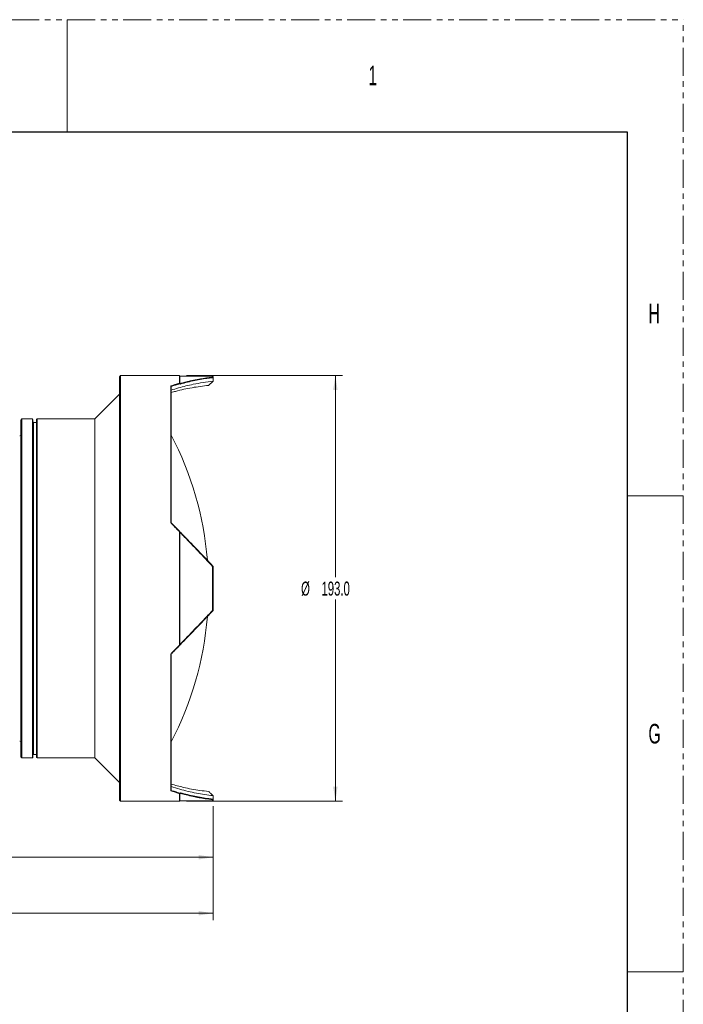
# Model space of a CAD drawing. Header units: millimetres. Extents: x 0 to 1118, y 0 to 864.
# Tile 20 of 20: x 967 to 1118, y 640 to 864. Entities that reach past the tile are written whole.
import ezdxf

# ---------------------------------------------------------------- set-up
doc = ezdxf.new("R2010")
doc.units = ezdxf.units.MM
doc.linetypes.add('PHANTOM', pattern=[12.7, 6.35, -1.27, 1.27, -1.27, 1.27, -1.27])
doc.styles.add('SLDTEXTSTYLE0', font='TXT', dxfattribs={"width": 0.6})
doc.styles.add('SLDTEXTSTYLE3', font='TXT', dxfattribs={"width": 0.605})
doc.dimstyles.new('SLDDIMSTYLE0', dxfattribs={"dimtxt": 3.175, "dimasz": 3.302, "dimexe": 0, "dimexo": 0.0625, "dimgap": 0.79375, "dimtad": 0, "dimtih": 1, "dimtoh": 1, "dimdec": 1, "dimlfac": 2, "dimrnd": 1e-09, "dimzin": 12, "dimdsep": 46, "dimtxsty": 'SLDTEXTSTYLE3', "dimsah": 1, "dimcen": 0.09, "dimadec": 0, "dimazin": 3, "dimtfac": 1, "dimtofl": 0, "dimtmove": 0, "dimatfit": 3, "dimfxl": 1, "dimfrac": 2, "dimtolj": 1, "dimtzin": 12, "dimarcsym": 0})
doc.dimstyles.new('SLDDIMSTYLE1', dxfattribs={"dimtxt": 3.175, "dimasz": 3.302, "dimexe": 0, "dimexo": 0.0625, "dimgap": 0.79375, "dimtad": 0, "dimtih": 1, "dimtoh": 1, "dimdec": 1, "dimlfac": 2, "dimrnd": 1e-09, "dimzin": 4, "dimdsep": 46, "dimtxsty": 'SLDTEXTSTYLE3', "dimsah": 1, "dimcen": 0.09, "dimadec": 0, "dimazin": 1, "dimtfac": 1, "dimtofl": 0, "dimtmove": 0, "dimatfit": 3, "dimfxl": 1, "dimfrac": 2, "dimtolj": 1, "dimtzin": 12, "dimarcsym": 0})

# ---------------------------------------------------------------- blocks, each defined once
blk = doc.blocks.new('_D_24')
at = {"color": 7, "linetype": 'Continuous', "lineweight": 0}
for p, q in [((844.56, 700.56), (844.56, 672.11)), ((1010.96, 685.28), (1010.96, 672.11)), ((844.56, 673.71), (922.3, 673.71)), ((1010.96, 673.71), (933.21, 673.71))]:
    blk.add_line(p, q, dxfattribs=at)
for points in [[(844.56, 673.71), (847.86, 673.2), (847.86, 674.22)], [(1010.96, 673.71), (1007.66, 674.22), (1007.66, 673.2)]]:
    blk.add_solid(points, dxfattribs=at)
at = {"color": 7, "linetype": 'Continuous', "lineweight": 0, "insert": (922.3, 675.37), "char_height": 3.175, "attachment_point": 1, "style": 'SLDTEXTSTYLE3'}
blk.add_mtext('332.8', dxfattribs=at)
blk = doc.blocks.new('_D_25')
at = {"color": 7, "linetype": 'Continuous', "lineweight": 0}
for p, q in [((785.66, 719.69), (785.66, 659.41)), ((1010.96, 685.28), (1010.96, 659.41)), ((785.66, 661.01), (892.85, 661.01)), ((1010.96, 661.01), (903.76, 661.01))]:
    blk.add_line(p, q, dxfattribs=at)
for points in [[(785.66, 661.01), (788.96, 660.5), (788.96, 661.52)], [(1010.96, 661.01), (1007.66, 661.52), (1007.66, 660.5)]]:
    blk.add_solid(points, dxfattribs=at)
at = {"color": 7, "linetype": 'Continuous', "lineweight": 0, "insert": (892.85, 662.67), "char_height": 3.175, "attachment_point": 1, "style": 'SLDTEXTSTYLE3'}
blk.add_mtext('450.6', dxfattribs=at)
blk = doc.blocks.new('_D_26')
at = {"color": 7, "linetype": 'Continuous', "lineweight": 0}
for p, q in [((1004.96, 782.91), (1040.3, 782.91)), ((1038.7, 782.91), (1038.7, 737.21)), ((1038.7, 686.41), (1038.7, 732.11)), ((1004.96, 686.41), (1040.3, 686.41))]:
    blk.add_line(p, q, dxfattribs=at)
for points in [[(1038.7, 782.91), (1038.19, 779.61), (1039.2, 779.61)], [(1038.7, 686.41), (1039.2, 689.71), (1038.19, 689.71)]]:
    blk.add_solid(points, dxfattribs=at)
at = {"color": 7, "linetype": 'Continuous', "lineweight": 0, "char_height": 3.175, "attachment_point": 1, "style": 'SLDTEXTSTYLE3'}
for s, insert in [('%%c', (1030.92, 736.2)), ('193.0', (1035.55, 736.21))]:
    blk.add_mtext(s, dxfattribs=dict(at, insert=insert))

msp = doc.modelspace()

# ---------------------------------------------------------------- linework, layer by layer
at = {"color": 7, "linetype": 'PHANTOM', "lineweight": 0}
for p in [(0, 863.6), (1117.6, 0)]:
    msp.add_line(p, (1117.6, 863.6), dxfattribs=at)
at = {"color": 7, "linetype": 'Continuous', "lineweight": 0}
for p, q in [((977.9, 863.6), (977.9, 838.2)), ((1104.9, 755.65), (1117.6, 755.65)), ((1104.9, 647.7), (1117.6, 647.7))]:
    msp.add_line(p, q, dxfattribs=at)
at = {"color": 7, "linetype": 'Continuous', "lineweight": 30}
for p, q in [((12.7, 838.2), (1104.9, 838.2)), ((1104.9, 838.2), (1104.9, 25.4))]:
    msp.add_line(p, q, dxfattribs=at)
at = {"color": 7, "linetype": 'Continuous', "lineweight": 15}
for p, q in [((989.957, 782.912), (989.707, 782.662)), ((989.707, 734.662), (989.707, 782.662)), ((1003.357, 782.912), (989.957, 782.912)), ((989.957, 686.412), (989.957, 782.912)), ((1003.457, 782.812), (1003.357, 782.912)), ((1003.357, 781.174), (1003.357, 782.912)), ((1010.857, 782.812), (1003.457, 782.812)), ((1003.457, 781.106), (1003.457, 782.812)), ((1009.957, 780.698), (1010.952, 781.648)), ((1010.957, 782.712), (1010.857, 782.812)), ((1010.857, 782.553), (1010.857, 782.812)), ((1010.957, 781.653), (1010.952, 781.648)), ((1010.952, 781.648), (1010.957, 781.653)), ((1010.957, 782.449), (1010.957, 782.712)), ((1010.957, 782.449), (1010.957, 781.653)), ((1001.357, 749.535), (1001.357, 780.563)), ((1001.457, 749.541), (1001.457, 780.456)), ((1003.557, 780.999), (1003.457, 781.067)), ((989.707, 778.662), (984.132, 773.087)), ((967.607, 773.087), (967.357, 772.837)), ((967.357, 734.662), (967.357, 772.837)), ((970.007, 773.087), (967.607, 773.087)), ((967.607, 696.237), (967.607, 773.087)), ((970.107, 772.987), (970.007, 773.087)), ((970.007, 696.237), (970.007, 773.087)), ((970.107, 696.337), (970.107, 772.987)), ((971.057, 773.087), (970.957, 772.987)), ((970.957, 734.662), (970.957, 772.987)), ((984.132, 773.087), (971.057, 773.087)), ((971.057, 696.237), (971.057, 773.087)), ((984.132, 696.237), (984.132, 773.087)), ((970.957, 772.287), (970.207, 772.287)), ((1001.457, 749.541), (1001.457, 749.541)), ((1003.357, 721.828), (1003.357, 747.497)), ((1003.557, 747.38), (1003.457, 747.509)), ((1003.457, 721.957), (1003.457, 747.368)), ((1010.857, 739.656), (1010.857, 729.669)), ((1010.957, 729.64), (1010.957, 739.685)), ((967.357, 696.487), (967.357, 734.662)), ((970.957, 696.337), (970.957, 734.662)), ((989.707, 686.662), (989.707, 734.662)), ((1003.557, 721.945), (1003.457, 721.816)), ((1001.357, 688.762), (1001.357, 719.79)), ((1001.457, 688.869), (1001.457, 719.783)), ((967.357, 696.487), (967.607, 696.237)), ((970.207, 697.037), (970.957, 697.037)), ((967.607, 696.237), (970.007, 696.237)), ((970.007, 696.237), (970.107, 696.337)), ((970.957, 696.337), (971.057, 696.237)), ((971.057, 696.237), (984.132, 696.237)), ((984.132, 696.237), (989.707, 690.662)), ((1003.357, 686.412), (1003.357, 688.151)), ((1003.557, 688.326), (1003.457, 688.258)), ((1003.457, 686.512), (1003.457, 688.219)), ((1010.952, 687.677), (1010.957, 687.671)), ((1010.957, 687.671), (1010.957, 686.876)), ((989.707, 686.662), (989.957, 686.412)), ((989.957, 686.412), (1003.357, 686.412)), ((1003.357, 686.412), (1003.457, 686.512)), ((1003.457, 686.512), (1010.857, 686.512)), ((1010.857, 686.772), (1010.857, 686.512)), ((1010.857, 686.512), (1010.957, 686.612)), ((1010.957, 686.612), (1010.957, 686.876))]:
    msp.add_line(p, q, dxfattribs=at)
at = {"color": 9, "linetype": 'Continuous', "lineweight": 0}
msp.add_line((970.207, 697.037), (970.207, 772.287), dxfattribs=at)
at = {"color": 7, "linetype": 'Continuous', "lineweight": 15}
for centre, radius, start, end in [((970.207, 772.387), 0.1, 180, 270), ((967.107, 769.512), 0.25, 270, 360), ((934.427, 734.662), 75.531, 4.8717, 27.40352), ((934.427, 734.662), 75.531, 332.55538, 355.15416), ((967.107, 699.812), 0.25, 0, 90), ((970.207, 696.937), 0.1, 90, 180)]:
    msp.add_arc(centre, radius, start, end, dxfattribs=at)
for points, knots in [([(1001.452, 779.593), (1002.009, 779.766), (1003.68, 780.285), (1006.847, 781.079), (1009.457, 781.441), (1010.952, 781.648)], [0, 0, 0, 0, 0.1759192, 0.5278509, 1, 1, 1, 1]), ([(1010.857, 782.553), (1010.792, 782.545), (1010.465, 782.509), (1009.615, 782.403), (1008.568, 782.245), (1007.522, 782.059), (1006.737, 781.905), (1005.952, 781.736), (1005.144, 781.548), (1004.312, 781.341), (1003.742, 781.184), (1003.457, 781.106)], [0, 0, 0, 0, 0.0265123, 0.1325654, 0.3446861, 0.4507395, 0.5567936, 0.6628466, 0.7689011, 0.8844395, 1, 1, 1, 1]), ([(1010.957, 782.449), (1010.892, 782.442), (1010.564, 782.405), (1009.189, 782.233), (1006.788, 781.836), (1004.649, 781.282), (1003.557, 780.999)], [0, 0, 0, 0, 0.0265447, 0.1327255, 0.557573, 1, 1, 1, 1]), ([(1010.957, 782.449), (1010.941, 782.466), (1010.907, 782.501), (1010.874, 782.535), (1010.857, 782.553)], [0, 0, 0, 0, 0.5000153, 1, 1, 1, 1]), ([(1001.357, 780.563), (1001.422, 780.584), (1001.745, 780.69), (1002.24, 780.845), (1002.842, 781.026), (1003.185, 781.125), (1003.357, 781.174)], [0, 0, 0, 0, 0.09692203, 0.48460882, 0.74229485, 1, 1, 1, 1]), ([(1001.357, 780.563), (1001.374, 780.545), (1001.407, 780.509), (1001.441, 780.474), (1001.457, 780.456)], [0, 0, 0, 0, 0.5000414, 1, 1, 1, 1]), ([(1001.457, 780.456), (1001.523, 780.477), (1001.853, 780.585), (1002.52, 780.795), (1003.12, 780.969), (1003.457, 781.067)], [0, 0, 0, 0, 0.098979, 0.4948942, 1, 1, 1, 1]), ([(1001.457, 779.054), (1001.788, 779.15), (1003.369, 779.609), (1006.202, 780.234), (1008.704, 780.543), (1009.957, 780.698)], [0, 0, 0, 0, 0.11692955, 0.55769429, 1, 1, 1, 1]), ([(1003.357, 781.174), (1003.374, 781.156), (1003.407, 781.121), (1003.441, 781.085), (1003.457, 781.067)], [0, 0, 0, 0, 0.4999902, 1, 1, 1, 1]), ([(1003.457, 781.106), (1003.474, 781.088), (1003.507, 781.052), (1003.541, 781.017), (1003.557, 780.999)], [0, 0, 0, 0, 0.49995618, 1, 1, 1, 1]), ([(1001.357, 749.535), (1001.374, 749.536), (1001.407, 749.538), (1001.441, 749.54), (1001.457, 749.541)], [0, 0, 0, 0, 0.5000414, 1, 1, 1, 1]), ([(1003.357, 747.497), (1003.292, 747.564), (1002.966, 747.898), (1002.469, 748.405), (1001.868, 749.017), (1001.527, 749.362), (1001.357, 749.535)], [0, 0, 0, 0, 0.0978887, 0.48945204, 0.74471626, 1, 1, 1, 1]), ([(1003.457, 747.509), (1003.392, 747.575), (1003.065, 747.909), (1002.569, 748.416), (1001.967, 749.026), (1001.627, 749.37), (1001.457, 749.541)], [0, 0, 0, 0, 0.0979969, 0.489991, 0.7449859, 1, 1, 1, 1]), ([(1003.357, 747.497), (1003.374, 747.499), (1003.407, 747.503), (1003.441, 747.507), (1003.457, 747.509)], [0, 0, 0, 0, 0.4999997, 1, 1, 1, 1]), ([(1003.557, 747.38), (1003.541, 747.378), (1003.507, 747.374), (1003.474, 747.37), (1003.457, 747.368)], [0, 0, 0, 0, 0.50004382, 1, 1, 1, 1]), ([(1003.457, 747.368), (1003.523, 747.301), (1003.85, 746.966), (1005.223, 745.554), (1007.625, 743.061), (1009.764, 740.807), (1010.857, 739.656)], [0, 0, 0, 0, 0.026515, 0.1325785, 0.5569592, 1, 1, 1, 1]), ([(1010.957, 739.685), (1010.892, 739.753), (1010.568, 740.095), (1009.207, 741.527), (1006.805, 744.043), (1004.662, 746.244), (1003.557, 747.38)], [0, 0, 0, 0, 0.0262825, 0.1314125, 0.5520546, 1, 1, 1, 1]), ([(1010.857, 739.656), (1010.874, 739.661), (1010.907, 739.67), (1010.941, 739.68), (1010.957, 739.685)], [0, 0, 0, 0, 0.5000026, 1, 1, 1, 1]), ([(1010.857, 729.669), (1010.792, 729.601), (1010.469, 729.259), (1009.109, 727.825), (1006.707, 725.303), (1004.564, 723.096), (1003.457, 721.957)], [0, 0, 0, 0, 0.0262527, 0.1312652, 0.5514384, 1, 1, 1, 1]), ([(1010.957, 729.64), (1010.892, 729.571), (1010.564, 729.226), (1009.189, 727.779), (1006.788, 725.264), (1004.649, 723.066), (1003.557, 721.945)], [0, 0, 0, 0, 0.0265447, 0.1327255, 0.557573, 1, 1, 1, 1]), ([(1010.857, 729.669), (1010.874, 729.664), (1010.907, 729.654), (1010.941, 729.645), (1010.957, 729.64)], [0, 0, 0, 0, 0.5000026, 1, 1, 1, 1]), ([(1001.357, 719.79), (1001.422, 719.856), (1001.749, 720.186), (1002.245, 720.691), (1002.847, 721.305), (1003.187, 721.653), (1003.357, 721.828)], [0, 0, 0, 0, 0.097891, 0.4894545, 0.7447187, 1, 1, 1, 1]), ([(1001.457, 719.783), (1001.523, 719.85), (1001.853, 720.183), (1002.52, 720.859), (1003.12, 721.472), (1003.457, 721.816)], [0, 0, 0, 0, 0.098979, 0.4948942, 1, 1, 1, 1]), ([(1003.357, 721.828), (1003.374, 721.826), (1003.407, 721.822), (1003.441, 721.818), (1003.457, 721.816)], [0, 0, 0, 0, 0.4999905, 1, 1, 1, 1]), ([(1003.457, 721.957), (1003.474, 721.955), (1003.507, 721.951), (1003.541, 721.947), (1003.557, 721.945)], [0, 0, 0, 0, 0.49995618, 1, 1, 1, 1]), ([(1001.357, 719.79), (1001.374, 719.789), (1001.407, 719.787), (1001.441, 719.784), (1001.457, 719.783)], [0, 0, 0, 0, 0.5000414, 1, 1, 1, 1]), ([(1009.957, 688.626), (1009.293, 688.701), (1007.379, 688.916), (1004.546, 689.423), (1002.377, 690.032), (1001.457, 690.29)], [0, 0, 0, 0, 0.2345835, 0.6753421, 1, 1, 1, 1]), ([(1001.457, 688.869), (1001.441, 688.851), (1001.407, 688.815), (1001.374, 688.779), (1001.357, 688.762)], [0, 0, 0, 0, 0.4999679, 1, 1, 1, 1]), ([(1003.357, 688.151), (1003.293, 688.169), (1002.97, 688.261), (1002.475, 688.408), (1001.873, 688.594), (1001.529, 688.706), (1001.357, 688.762)], [0, 0, 0, 0, 0.0969212, 0.484603, 0.7422934, 1, 1, 1, 1]), ([(1001.452, 689.731), (1002.103, 689.531), (1004.009, 688.943), (1007.176, 688.185), (1009.692, 687.846), (1010.952, 687.677)], [0, 0, 0, 0, 0.2055459, 0.6020589, 1, 1, 1, 1]), ([(1003.457, 688.258), (1003.084, 688.366), (1002.417, 688.559), (1001.751, 688.774), (1001.457, 688.869)], [0, 0, 0, 0, 0.55999993, 1, 1, 1, 1]), ([(1003.357, 688.151), (1003.374, 688.168), (1003.407, 688.204), (1003.441, 688.24), (1003.457, 688.258)], [0, 0, 0, 0, 0.4999902, 1, 1, 1, 1]), ([(1003.557, 688.326), (1003.541, 688.308), (1003.507, 688.272), (1003.474, 688.237), (1003.457, 688.219)], [0, 0, 0, 0, 0.50004382, 1, 1, 1, 1]), ([(1003.457, 688.219), (1003.523, 688.2), (1003.854, 688.108), (1004.712, 687.88), (1005.769, 687.626), (1006.826, 687.402), (1007.619, 687.248), (1008.411, 687.108), (1009.491, 686.937), (1010.306, 686.838), (1010.857, 686.772)], [0, 0, 0, 0, 0.0267784, 0.1338933, 0.3481384, 0.455254, 0.562369, 0.6694851, 0.7766007, 1, 1, 1, 1]), ([(1010.957, 686.876), (1010.892, 686.883), (1010.564, 686.92), (1009.189, 687.092), (1006.788, 687.488), (1004.649, 688.043), (1003.557, 688.326)], [0, 0, 0, 0, 0.0265448, 0.132726, 0.5575772, 1, 1, 1, 1]), ([(1010.952, 687.677), (1010.786, 687.835), (1010.453, 688.153), (1010.123, 688.468), (1009.957, 688.626)], [0, 0, 0, 0, 0.49997968, 1, 1, 1, 1]), ([(1010.857, 686.772), (1010.874, 686.789), (1010.907, 686.824), (1010.941, 686.858), (1010.957, 686.876)], [0, 0, 0, 0, 0.4999847, 1, 1, 1, 1])]:
    msp.add_open_spline(points, degree=3, knots=knots, dxfattribs=at)

# ---------------------------------------------------------------- texts
at = {"color": 7, "linetype": 'Continuous', "lineweight": 0, "char_height": 4.445, "attachment_point": 1, "style": 'SLDTEXTSTYLE0'}
for s, insert in [('1', (1046.194, 853.173)), ('H', (1109.694, 799.198)), ('G', (1109.694, 703.948))]:
    msp.add_mtext(s, dxfattribs=dict(at, insert=insert))

# ---------------------------------------------------------------- dimensions: what is measured, and where the dimension line sits
at = {"color": 7, "linetype": 'Continuous', "lineweight": 0}
dim = msp.add_linear_dim(base=(1038.697, 686.412), p1=(1003.357, 782.912), p2=(1003.357, 686.412), angle=90, text='%%c<>', dimstyle='SLDDIMSTYLE1', dxfattribs=at)
dim.commit()
dim.dimension.update_dxf_attribs({"geometry": '_D_26', "text_midpoint": (1038.697, 734.662), "dimtype": 160})
for base, p1, picture, middle in [((1010.957, 661.012), (785.657, 721.287), '_D_25', (898.307, 661.012)), ((1010.957, 673.712), (844.557, 702.162), '_D_24', (927.757, 673.712))]:
    dim = msp.add_linear_dim(base=base, p1=p1, p2=(1010.957, 686.876), dimstyle='SLDDIMSTYLE0', dxfattribs=at)
    dim.commit()
    dim.dimension.update_dxf_attribs({"geometry": picture, "text_midpoint": middle, "dimtype": 160})

doc.saveas('drawing.dxf')
